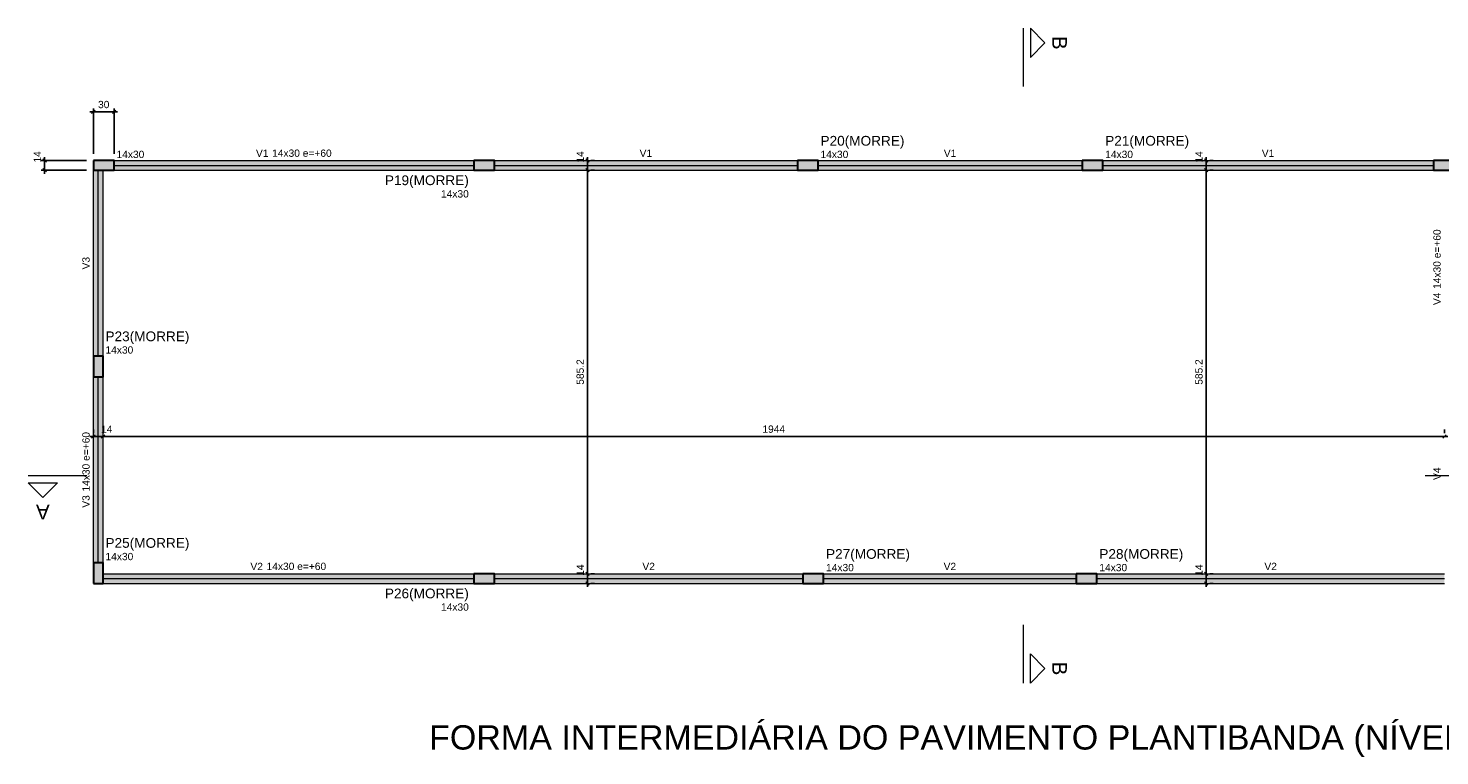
# Model space of a CAD drawing. Header units: millimetres. Extents: x 1852 to 2571, y -668 to -390.
# Tile 38 of 84: x 2275 to 2316, y -668 to -647. Entities that reach past the tile are written whole.
import ezdxf

# ---------------------------------------------------------------- set-up
doc = ezdxf.new("R2010")
doc.units = ezdxf.units.MM
doc.linetypes.add('DASHDOT', pattern=[25.4, 12.7, -6.35, 0, -6.35])
doc.linetypes.add('DOT', pattern=[6.35, 0, -6.35])
for name, color, linetype, lineweight in [('FO-Cortes', 9, 'DASHDOT', 5), ('FO-Cotas', 5, 'Continuous', 5), ('FO-Eixos', 5, 'Continuous', 5), ('FO-Hachura pilar que morre', 106, 'Continuous', 5), ('FO-Hachura viga', 43, 'Continuous', 5), ('FO-Pilares', 4, 'Continuous', 30), ('FO-Textos das vigas', 7, 'Continuous', 5), ('FO-Textos dos pilares', 7, 'Continuous', 5), ('FO-Títulos', 1, 'Continuous', 20), ('FO-Vigas', 1, 'Continuous', 20)]:
    doc.layers.add(name, color=color, linetype=linetype, lineweight=lineweight)
doc.styles.add('ARIAL', font='arial.ttf')
doc.styles.get("Standard").update_dxf_attribs({"font": 'arial.ttf'})
doc.dimstyles.new('UM_50.000000', dxfattribs={"dimtxt": 0.18, "dimasz": 0.1, "dimexe": 0.1, "dimexo": 0.2, "dimgap": 0, "dimtad": 1, "dimtih": 1, "dimtoh": 1, "dimdec": 1, "dimlfac": 50, "dimzin": 0, "dimdsep": 46, "dimtxsty": 'Standard', "dimcen": 0.09, "dimdle": 0.1, "dimadec": 1, "dimazin": 2, "dimtfac": 1, "dimtdec": 4, "dimtofl": 0, "dimtmove": 0, "dimatfit": 3, "dimfxl": 1, "dimtolj": 1, "dimarcsym": 0})

# ---------------------------------------------------------------- blocks, each defined once
blk = doc.blocks.new('_Oblique')
at = {"color": 0, "linetype": 'ByBlock', "lineweight": -2}
blk.add_line((-0.5, -0.5), (0.5, 0.5), dxfattribs=at)
blk = doc.blocks.new('*D712')
at = {"layer": 'FO-Cotas', "color": 0, "lineweight": -2, "transparency": 16777216}
for p, q in [((2276.578, -649.517), (2277.378, -649.517)), ((2276.678, -650.729), (2276.678, -649.417)), ((2277.278, -650.729), (2277.278, -649.417))]:
    blk.add_line(p, q, dxfattribs=at)
at = {"layer": 'FO-Cotas', "color": 0, "lineweight": -2, "transparency": 16777216, "xscale": 0.1, "yscale": 0.1, "zscale": 0.1, "rotation": 180}
blk.add_blockref('_Oblique', (2276.678, -649.517), dxfattribs=at)
at = {"layer": 'FO-Cotas', "color": 0, "lineweight": -2, "transparency": 16777216, "xscale": 0.1, "yscale": 0.1, "zscale": 0.1}
blk.add_blockref('_Oblique', (2277.278, -649.517), dxfattribs=at)
at = {"layer": 'FO-Cotas', "color": 7, "transparency": 16777216, "insert": (2276.978, -649.305), "char_height": 0.2118, "attachment_point": 5, "rotation": 0.0057, "style": 'ARIAL'}
blk.add_mtext('\\A1;30', dxfattribs=at)
blk = doc.blocks.new('*D736')
at = {"layer": 'FO-Cotas', "color": 0, "lineweight": -2, "transparency": 16777216}
for p, q in [((2276.478, -650.929), (2275.166, -650.929)), ((2275.266, -651.309), (2275.266, -650.829)), ((2276.478, -651.209), (2275.166, -651.209))]:
    blk.add_line(p, q, dxfattribs=at)
at = {"layer": 'FO-Cotas', "color": 0, "lineweight": -2, "transparency": 16777216, "xscale": 0.1, "yscale": 0.1, "zscale": 0.1}
for p, rotation in [((2275.266, -650.929), 90), ((2275.266, -651.209), 270)]:
    blk.add_blockref('_Oblique', p, dxfattribs=dict(at, rotation=rotation))
at = {"layer": 'FO-Cotas', "color": 7, "transparency": 16777216, "insert": (2275.055, -650.823), "char_height": 0.2118, "attachment_point": 5, "rotation": 90, "style": 'ARIAL'}
blk.add_mtext('\\A1;14', dxfattribs=at)
blk = doc.blocks.new('*D1050')
at = {"layer": 'FO-Cotas', "color": 0, "lineweight": -2, "transparency": 16777216}
for p, q in [((2276.678, -658.731), (2276.678, -658.831)), ((2276.958, -658.731), (2276.958, -658.831)), ((2276.578, -658.931), (2277.058, -658.931))]:
    blk.add_line(p, q, dxfattribs=at)
at = {"layer": 'FO-Cotas', "color": 0, "lineweight": -2, "transparency": 16777216, "xscale": 0.1, "yscale": 0.1, "zscale": 0.1, "rotation": 180}
blk.add_blockref('_Oblique', (2276.678, -658.931), dxfattribs=at)
at = {"layer": 'FO-Cotas', "color": 0, "lineweight": -2, "transparency": 16777216, "xscale": 0.1, "yscale": 0.1, "zscale": 0.1}
blk.add_blockref('_Oblique', (2276.958, -658.931), dxfattribs=at)
at = {"layer": 'FO-Cotas', "color": 7, "transparency": 16777216, "insert": (2277.064, -658.719), "char_height": 0.2118, "attachment_point": 5, "rotation": 0.0057, "style": 'ARIAL'}
blk.add_mtext('\\A1;14', dxfattribs=at)
blk = doc.blocks.new('*D1051')
at = {"layer": 'FO-Cotas', "color": 0, "lineweight": -2, "transparency": 16777216}
for p, q in [((2276.958, -658.731), (2276.958, -658.831)), ((2315.839, -658.731), (2315.839, -658.831)), ((2276.858, -658.931), (2315.939, -658.931))]:
    blk.add_line(p, q, dxfattribs=at)
at = {"layer": 'FO-Cotas', "color": 0, "lineweight": -2, "transparency": 16777216, "xscale": 0.1, "yscale": 0.1, "zscale": 0.1, "rotation": 180}
blk.add_blockref('_Oblique', (2276.958, -658.931), dxfattribs=at)
at = {"layer": 'FO-Cotas', "color": 0, "lineweight": -2, "transparency": 16777216, "xscale": 0.1, "yscale": 0.1, "zscale": 0.1}
blk.add_blockref('_Oblique', (2315.839, -658.931), dxfattribs=at)
at = {"layer": 'FO-Cotas', "color": 7, "transparency": 16777216, "insert": (2296.399, -658.719), "char_height": 0.2118, "attachment_point": 5, "rotation": 0.0057, "style": 'ARIAL'}
blk.add_mtext('\\A1;1944', dxfattribs=at)
blk = doc.blocks.new('*D1053')
at = {"layer": 'FO-Cotas', "color": 0, "lineweight": -2, "transparency": 16777216}
for p, q in [((2291.002, -663.292), (2291.002, -662.812)), ((2291.202, -662.912), (2291.102, -662.912)), ((2291.202, -663.192), (2291.102, -663.192))]:
    blk.add_line(p, q, dxfattribs=at)
at = {"layer": 'FO-Cotas', "color": 0, "lineweight": -2, "transparency": 16777216, "xscale": 0.1, "yscale": 0.1, "zscale": 0.1}
for p, rotation in [((2291.002, -662.912), 90), ((2291.002, -663.192), 270)]:
    blk.add_blockref('_Oblique', p, dxfattribs=dict(at, rotation=rotation))
at = {"layer": 'FO-Cotas', "color": 7, "transparency": 16777216, "insert": (2290.79, -662.806), "char_height": 0.2118, "attachment_point": 5, "rotation": 90, "style": 'ARIAL'}
blk.add_mtext('\\A1;14', dxfattribs=at)
blk = doc.blocks.new('*D1054')
at = {"layer": 'FO-Cotas', "color": 0, "lineweight": -2, "transparency": 16777216}
for p, q in [((2291.002, -663.012), (2291.002, -651.109)), ((2291.202, -651.209), (2291.102, -651.209)), ((2291.202, -662.912), (2291.102, -662.912))]:
    blk.add_line(p, q, dxfattribs=at)
at = {"layer": 'FO-Cotas', "color": 0, "lineweight": -2, "transparency": 16777216, "xscale": 0.1, "yscale": 0.1, "zscale": 0.1}
for p, rotation in [((2291.002, -651.209), 90), ((2291.002, -662.912), 270)]:
    blk.add_blockref('_Oblique', p, dxfattribs=dict(at, rotation=rotation))
at = {"layer": 'FO-Cotas', "color": 7, "transparency": 16777216, "insert": (2290.79, -657.061), "char_height": 0.2118, "attachment_point": 5, "rotation": 90, "style": 'ARIAL'}
blk.add_mtext('\\A1;585.2', dxfattribs=at)
blk = doc.blocks.new('*D1055')
at = {"layer": 'FO-Cotas', "color": 0, "lineweight": -2, "transparency": 16777216}
for p, q in [((2291.002, -651.309), (2291.002, -650.829)), ((2291.202, -650.929), (2291.102, -650.929)), ((2291.202, -651.209), (2291.102, -651.209))]:
    blk.add_line(p, q, dxfattribs=at)
at = {"layer": 'FO-Cotas', "color": 0, "lineweight": -2, "transparency": 16777216, "xscale": 0.1, "yscale": 0.1, "zscale": 0.1}
for p, rotation in [((2291.002, -650.929), 90), ((2291.002, -651.209), 270)]:
    blk.add_blockref('_Oblique', p, dxfattribs=dict(at, rotation=rotation))
at = {"layer": 'FO-Cotas', "color": 7, "transparency": 16777216, "insert": (2290.79, -650.823), "char_height": 0.2118, "attachment_point": 5, "rotation": 90, "style": 'ARIAL'}
blk.add_mtext('\\A1;14', dxfattribs=at)
blk = doc.blocks.new('*D1056')
at = {"layer": 'FO-Cotas', "color": 0, "lineweight": -2, "transparency": 16777216}
for p, q in [((2308.936, -663.292), (2308.936, -662.812)), ((2309.136, -662.912), (2309.036, -662.912)), ((2309.136, -663.192), (2309.036, -663.192))]:
    blk.add_line(p, q, dxfattribs=at)
at = {"layer": 'FO-Cotas', "color": 0, "lineweight": -2, "transparency": 16777216, "xscale": 0.1, "yscale": 0.1, "zscale": 0.1}
for p, rotation in [((2308.936, -662.912), 90), ((2308.936, -663.192), 270)]:
    blk.add_blockref('_Oblique', p, dxfattribs=dict(at, rotation=rotation))
at = {"layer": 'FO-Cotas', "color": 7, "transparency": 16777216, "insert": (2308.725, -662.806), "char_height": 0.2118, "attachment_point": 5, "rotation": 90, "style": 'ARIAL'}
blk.add_mtext('\\A1;14', dxfattribs=at)
blk = doc.blocks.new('*D1057')
at = {"layer": 'FO-Cotas', "color": 0, "lineweight": -2, "transparency": 16777216}
for p, q in [((2308.936, -663.012), (2308.936, -651.109)), ((2309.136, -651.209), (2309.036, -651.209)), ((2309.136, -662.912), (2309.036, -662.912))]:
    blk.add_line(p, q, dxfattribs=at)
at = {"layer": 'FO-Cotas', "color": 0, "lineweight": -2, "transparency": 16777216, "xscale": 0.1, "yscale": 0.1, "zscale": 0.1}
for p, rotation in [((2308.936, -651.209), 90), ((2308.936, -662.912), 270)]:
    blk.add_blockref('_Oblique', p, dxfattribs=dict(at, rotation=rotation))
at = {"layer": 'FO-Cotas', "color": 7, "transparency": 16777216, "insert": (2308.725, -657.061), "char_height": 0.2118, "attachment_point": 5, "rotation": 90, "style": 'ARIAL'}
blk.add_mtext('\\A1;585.2', dxfattribs=at)
blk = doc.blocks.new('*D1058')
at = {"layer": 'FO-Cotas', "color": 0, "lineweight": -2, "transparency": 16777216}
for p, q in [((2308.936, -651.309), (2308.936, -650.829)), ((2309.136, -650.929), (2309.036, -650.929)), ((2309.136, -651.209), (2309.036, -651.209))]:
    blk.add_line(p, q, dxfattribs=at)
at = {"layer": 'FO-Cotas', "color": 0, "lineweight": -2, "transparency": 16777216, "xscale": 0.1, "yscale": 0.1, "zscale": 0.1}
for p, rotation in [((2308.936, -650.929), 90), ((2308.936, -651.209), 270)]:
    blk.add_blockref('_Oblique', p, dxfattribs=dict(at, rotation=rotation))
at = {"layer": 'FO-Cotas', "color": 7, "transparency": 16777216, "insert": (2308.725, -650.823), "char_height": 0.2118, "attachment_point": 5, "rotation": 90, "style": 'ARIAL'}
blk.add_mtext('\\A1;14', dxfattribs=at)

msp = doc.modelspace()

# ---------------------------------------------------------------- hatches: boundary and pattern name
at = {"layer": 'FO-Hachura pilar que morre', "linetype": 'Continuous'}
for points in [[(2276.6784, -650.9292), (2276.6784, -651.0692), (2276.6784, -651.2092), (2276.9784, -651.2092), (2277.2784, -651.2092), (2277.2784, -651.0692), (2277.2784, -650.9292), (2276.9784, -650.9292)], [(2276.6784, -650.9292), (2276.6784, -651.0692), (2276.6784, -651.2092), (2276.9784, -651.2092), (2277.2784, -651.2092), (2277.2784, -651.0692), (2277.2784, -650.9292), (2276.9784, -650.9292)], [(2287.7018, -650.9292), (2287.7018, -651.0692), (2287.7018, -651.2092), (2288.0018, -651.2092), (2288.3018, -651.2092), (2288.3018, -651.0692), (2288.3018, -650.9292), (2288.0018, -650.9292)], [(2297.0844, -650.9292), (2297.0844, -651.0692), (2297.0844, -651.2092), (2297.3844, -651.2092), (2297.6844, -651.2092), (2297.6844, -651.0692), (2297.6844, -650.9292), (2297.3844, -650.9292)], [(2305.3364, -650.9292), (2305.3364, -651.0692), (2305.3364, -651.2092), (2305.6364, -651.2092), (2305.9364, -651.2092), (2305.9364, -651.0692), (2305.9364, -650.9292), (2305.6364, -650.9292)], [(2315.5192, -650.9292), (2315.5192, -651.0692), (2315.5192, -651.2092), (2315.8192, -651.2092), (2316.1192, -651.2092), (2316.1192, -651.0692), (2316.1192, -650.9292), (2315.8192, -650.9292)], [(2276.6784, -657.2008), (2276.8184, -657.2008), (2276.9584, -657.2008), (2276.9584, -656.9008), (2276.9584, -656.6008), (2276.8184, -656.6008), (2276.6784, -656.6008), (2276.6784, -656.9008)], [(2276.6784, -663.1924), (2276.8184, -663.1924), (2276.9584, -663.1924), (2276.9584, -662.8924), (2276.9584, -662.5924), (2276.8184, -662.5924), (2276.6784, -662.5924), (2276.6784, -662.8924)], [(2287.7018, -662.9124), (2287.7018, -663.0524), (2287.7018, -663.1924), (2288.0018, -663.1924), (2288.3018, -663.1924), (2288.3018, -663.0524), (2288.3018, -662.9124), (2288.0018, -662.9124)], [(2297.2444, -662.9124), (2297.2444, -663.0524), (2297.2444, -663.1924), (2297.5444, -663.1924), (2297.8444, -663.1924), (2297.8444, -663.0524), (2297.8444, -662.9124), (2297.5444, -662.9124)], [(2305.1664, -662.9124), (2305.1664, -663.0524), (2305.1664, -663.1924), (2305.4664, -663.1924), (2305.7664, -663.1924), (2305.7664, -663.0524), (2305.7664, -662.9124), (2305.4664, -662.9124)]]:
    msp.add_hatch(color=256, dxfattribs=at).paths.add_polyline_path(points)
at = {"layer": 'FO-Hachura viga', "linetype": 'Continuous'}
for points in [[(2287.7018, -650.9294), (2287.7018, -650.9294), (2277.2784, -650.9294), (2277.2784, -651.2094), (2287.7018, -651.2094), (2287.7018, -650.9294)], [(2297.0842, -650.9294), (2297.0842, -650.9294), (2288.3018, -650.9294), (2288.3018, -651.2092), (2297.0842, -651.2092), (2297.0842, -650.9294)], [(2305.3362, -650.9294), (2305.3362, -650.9294), (2297.6842, -650.9294), (2297.6842, -651.2094), (2305.3362, -651.2094), (2305.3362, -650.9294)], [(2305.9364, -651.2092), (2305.9364, -651.2092), (2315.5192, -651.2092), (2315.5192, -650.9294), (2305.9364, -650.9294), (2305.9364, -651.2092)], [(2276.9584, -651.2094), (2276.9584, -651.2094), (2276.6784, -651.2094), (2276.6784, -656.601), (2276.9584, -656.601), (2276.9584, -651.2094)], [(2276.9584, -657.2008), (2276.9584, -657.2008), (2276.6784, -657.2008), (2276.6784, -662.5924), (2276.9584, -662.5924), (2276.9584, -657.2008)], [(2287.7018, -662.9124), (2287.7018, -662.9124), (2276.9584, -662.9124), (2276.9584, -663.1924), (2287.7018, -663.1924), (2287.7018, -662.9124)], [(2297.2442, -662.9124), (2297.2442, -662.9124), (2288.3018, -662.9124), (2288.3018, -663.1924), (2297.2442, -663.1924), (2297.2442, -662.9124)], [(2305.1662, -662.9124), (2305.1662, -662.9124), (2297.8442, -662.9124), (2297.8442, -663.1924), (2305.1662, -663.1924), (2305.1662, -662.9124)], [(2305.7664, -663.1924), (2305.7664, -663.1924), (2315.8392, -663.1924), (2315.8392, -662.9124), (2305.7664, -662.9124), (2305.7664, -663.1924)]]:
    msp.add_hatch(color=256, dxfattribs=at).paths.add_polyline_path(points)

# ---------------------------------------------------------------- linework, layer by layer
at = {"layer": 'FO-Cortes', "ltscale": 0.2}
for p, q in [((2303.6264, -647.0905), (2303.6264, -648.7849)), ((2274.7898, -660.0648), (2276.4842, -660.0648)), ((2315.2771, -660.0648), (2316.9715, -660.0648)), ((2303.6264, -664.3897), (2303.6264, -666.0841))]:
    msp.add_line(p, q, dxfattribs=at)
at = {"layer": 'FO-Cortes', "linetype": 'Continuous'}
for points in [[(2303.8382, -647.0905), (2303.8382, -647.9377), (2304.2618, -647.5141), (2303.8382, -647.0905)], [(2274.7898, -660.2766), (2275.637, -660.2766), (2275.2134, -660.7002), (2274.7898, -660.2766)], [(2303.8382, -666.0841), (2303.8382, -665.2369), (2304.2618, -665.6605), (2303.8382, -666.0841)]]:
    msp.add_lwpolyline(points, close=True, dxfattribs=at)
at = {"layer": 'FO-Eixos'}
for p, q in [((2276.8184, -656.6008), (2276.8184, -651.2092)), ((2277.2784, -651.0692), (2287.7018, -651.0692)), ((2288.3018, -651.0692), (2297.0844, -651.0692)), ((2297.6844, -651.0692), (2305.3364, -651.0692)), ((2305.9364, -651.0692), (2315.5192, -651.0692)), ((2276.8184, -662.5924), (2276.8184, -657.2008)), ((2276.9584, -663.0524), (2287.7018, -663.0524)), ((2288.3018, -663.0524), (2297.2444, -663.0524)), ((2297.8444, -663.0524), (2305.1664, -663.0524)), ((2305.7664, -663.0524), (2315.8392, -663.0524))]:
    msp.add_line(p, q, dxfattribs=at)
at = {"layer": 'FO-Pilares'}
for points in [[(2276.6784, -650.9292), (2276.6784, -651.0692), (2276.6784, -651.2092), (2276.9784, -651.2092), (2277.2784, -651.2092), (2277.2784, -651.0692), (2277.2784, -650.9292), (2276.9784, -650.9292), (2276.6784, -650.9292)], [(2276.6784, -650.9292), (2276.6784, -651.0692), (2276.6784, -651.2092), (2276.9784, -651.2092), (2277.2784, -651.2092), (2277.2784, -651.0692), (2277.2784, -650.9292), (2276.9784, -650.9292), (2276.6784, -650.9292)], [(2287.7018, -650.9292), (2287.7018, -651.0692), (2287.7018, -651.2092), (2288.0018, -651.2092), (2288.3018, -651.2092), (2288.3018, -651.0692), (2288.3018, -650.9292), (2288.0018, -650.9292), (2287.7018, -650.9292)], [(2297.0844, -650.9292), (2297.0844, -651.0692), (2297.0844, -651.2092), (2297.3844, -651.2092), (2297.6844, -651.2092), (2297.6844, -651.0692), (2297.6844, -650.9292), (2297.3844, -650.9292), (2297.0844, -650.9292)], [(2305.3364, -650.9292), (2305.3364, -651.0692), (2305.3364, -651.2092), (2305.6364, -651.2092), (2305.9364, -651.2092), (2305.9364, -651.0692), (2305.9364, -650.9292), (2305.6364, -650.9292), (2305.3364, -650.9292)], [(2315.5192, -650.9292), (2315.5192, -651.0692), (2315.5192, -651.2092), (2315.8192, -651.2092), (2316.1192, -651.2092), (2316.1192, -651.0692), (2316.1192, -650.9292), (2315.8192, -650.9292), (2315.5192, -650.9292)], [(2276.6784, -657.2008), (2276.8184, -657.2008), (2276.9584, -657.2008), (2276.9584, -656.9008), (2276.9584, -656.6008), (2276.8184, -656.6008), (2276.6784, -656.6008), (2276.6784, -656.9008), (2276.6784, -657.2008)], [(2276.6784, -663.1924), (2276.8184, -663.1924), (2276.9584, -663.1924), (2276.9584, -662.8924), (2276.9584, -662.5924), (2276.8184, -662.5924), (2276.6784, -662.5924), (2276.6784, -662.8924), (2276.6784, -663.1924)], [(2287.7018, -662.9124), (2287.7018, -663.0524), (2287.7018, -663.1924), (2288.0018, -663.1924), (2288.3018, -663.1924), (2288.3018, -663.0524), (2288.3018, -662.9124), (2288.0018, -662.9124), (2287.7018, -662.9124)], [(2297.2444, -662.9124), (2297.2444, -663.0524), (2297.2444, -663.1924), (2297.5444, -663.1924), (2297.8444, -663.1924), (2297.8444, -663.0524), (2297.8444, -662.9124), (2297.5444, -662.9124), (2297.2444, -662.9124)], [(2305.1664, -662.9124), (2305.1664, -663.0524), (2305.1664, -663.1924), (2305.4664, -663.1924), (2305.7664, -663.1924), (2305.7664, -663.0524), (2305.7664, -662.9124), (2305.4664, -662.9124), (2305.1664, -662.9124)]]:
    msp.add_lwpolyline(points, close=True, dxfattribs=at)
at = {"layer": 'FO-Vigas'}
for p, q in [((2277.2784, -650.9292), (2287.7018, -650.9292)), ((2288.3018, -650.9292), (2297.0844, -650.9292)), ((2297.6844, -650.9292), (2305.3364, -650.9292)), ((2305.9364, -650.9292), (2315.5192, -650.9292)), ((2276.6784, -656.6008), (2276.6784, -651.2092)), ((2276.9584, -656.6008), (2276.9584, -651.2092)), ((2277.2784, -651.2092), (2287.7018, -651.2092)), ((2288.3018, -651.2092), (2297.0844, -651.2092)), ((2297.6844, -651.2092), (2305.3364, -651.2092)), ((2305.9364, -651.2092), (2315.5192, -651.2092)), ((2276.6784, -662.5924), (2276.6784, -657.2008)), ((2276.9584, -662.5924), (2276.9584, -657.2008)), ((2276.9584, -662.9124), (2287.7018, -662.9124)), ((2276.9584, -663.1924), (2287.7018, -663.1924)), ((2288.3018, -662.9124), (2297.2444, -662.9124)), ((2288.3018, -663.1924), (2297.2444, -663.1924)), ((2297.8444, -662.9124), (2305.1664, -662.9124)), ((2297.8444, -663.1924), (2305.1664, -663.1924)), ((2305.7664, -662.9124), (2315.8392, -662.9124)), ((2305.7664, -663.1924), (2315.8392, -663.1924))]:
    msp.add_line(p, q, dxfattribs=at)

# ---------------------------------------------------------------- texts
at = {"layer": 'FO-Cortes', "linetype": 'DOT', "ltscale": 0.2, "char_height": 0.4236, "width": 0.788553, "attachment_point": 8, "line_spacing_factor": 0.798, "style": 'ARIAL'}
for s, insert, rotation in [('B', (2304.4736, -647.5141), 270), ('A', (2275.2134, -660.912), 180), ('B', (2304.4736, -665.6605), 270)]:
    msp.add_mtext(s, dxfattribs=dict(at, insert=insert, rotation=rotation))
at = {"layer": 'FO-Textos das vigas', "char_height": 0.2118, "line_spacing_factor": 0.798, "style": 'ARIAL'}
for s, insert, width, attachment_point in [('V1', (2281.7525, -650.8233), 0.722361, 9), ('14x30 e=+60', (2281.8584, -650.8233), 3.442006, 7), ('V1', (2292.6931, -650.8233), 0.722361, 8), ('V1', (2301.5104, -650.8233), 0.722361, 8), ('V1', (2310.7278, -650.8233), 0.722361, 8), ('V2', (2281.5925, -662.8065), 0.722361, 9), ('14x30 e=+60', (2281.6984, -662.8065), 3.442006, 7), ('V2', (2292.7731, -662.8065), 0.722361, 8), ('V2', (2301.5054, -662.8065), 0.722361, 8), ('V2', (2310.8028, -662.8065), 0.722361, 8)]:
    msp.add_mtext(s, dxfattribs=dict(at, insert=insert, width=width, attachment_point=attachment_point))
at = {"layer": 'FO-Textos das vigas', "char_height": 0.2118, "rotation": 90, "line_spacing_factor": 0.798, "style": 'ARIAL'}
for s, insert, width, attachment_point in [('14x30 e=+60', (2315.7333, -654.6516), 3.442006, 7), ('V3', (2276.5725, -653.905), 0.722361, 8), ('V4', (2315.7333, -654.7575), 0.722361, 9), ('14x30 e=+60', (2276.5725, -660.5282), 3.442006, 7), ('V4', (2315.7333, -660.0116), 0.722361, 8), ('V3', (2276.5725, -660.6341), 0.722361, 9)]:
    msp.add_mtext(s, dxfattribs=dict(at, insert=insert, width=width, attachment_point=attachment_point))
at = {"layer": 'FO-Textos dos pilares', "line_spacing_factor": 0.798, "style": 'ARIAL'}
for s, insert, char_height, width, attachment_point in [('P20(MORRE)', (2297.7548, -650.5814), 0.2824, 4.915818, 7), ('P21(MORRE)', (2306.0068, -650.5814), 0.2824, 4.915818, 7), ('14x30', (2277.349, -650.8586), 0.2118, 1.603008, 7), ('14x30', (2297.755, -650.8586), 0.2118, 1.603008, 7), ('14x30', (2306.007, -650.8586), 0.2118, 1.603008, 7), ('P19(MORRE)', (2287.5608, -651.7264), 0.2824, 4.915818, 9), ('14x30', (2287.5606, -652.0036), 0.2118, 1.603008, 9), ('P23(MORRE)', (2277.0288, -656.2524), 0.2824, 4.915818, 7), ('14x30', (2277.029, -656.5302), 0.2118, 1.603008, 7), ('P25(MORRE)', (2277.0288, -662.2444), 0.2824, 4.915818, 7), ('14x30', (2277.029, -662.5218), 0.2118, 1.603008, 7), ('P27(MORRE)', (2297.9148, -662.5644), 0.2824, 4.915818, 7), ('P28(MORRE)', (2305.8368, -662.5644), 0.2824, 4.915818, 7), ('14x30', (2297.915, -662.8418), 0.2118, 1.603008, 7), ('14x30', (2305.837, -662.8418), 0.2118, 1.603008, 7), ('P26(MORRE)', (2287.5608, -663.7094), 0.2824, 4.915818, 9), ('14x30', (2287.5606, -663.9866), 0.2118, 1.603008, 9)]:
    msp.add_mtext(s, dxfattribs=dict(at, insert=insert, char_height=char_height, width=width, attachment_point=attachment_point))
at = {"layer": 'FO-Títulos', "insert": (2318.6288, -668.2234), "char_height": 0.706, "width": 64.621223, "attachment_point": 9, "line_spacing_factor": 0.798, "style": 'ARIAL'}
msp.add_mtext('FORMA INTERMEDIÁRIA DO PAVIMENTO PLANTIBANDA (NÍVEL 372)', dxfattribs=at)

# ---------------------------------------------------------------- dimensions: what is measured, and where the dimension line sits
at = {"layer": 'FO-Cotas'}
for base, p1, p2, picture, middle in [((2277.2784, -649.5172), (2276.6784, -650.9292), (2277.2784, -650.9292), '*D712', (2276.9784, -649.3054)), ((2276.9584, -658.9308), (2276.6784, -658.9308), (2276.9584, -658.9308), '*D1050', (2277.0643, -658.719)), ((2315.8392, -658.9308), (2276.9584, -658.9308), (2315.8392, -658.9308), '*D1051', (2296.3988, -658.719))]:
    dim = msp.add_linear_dim(base=base, p1=p1, p2=p2, dimstyle='UM_50.000000', override={"dimtxt": 0.2118, "dimasz": 0.1, "dimexe": 0.1, "dimexo": 0.2, "dimtad": 1, "dimtih": 0, "dimtoh": 0, "dimdec": 1, "dimlfac": 50, "dimzin": 8, "dimtxsty": 'ARIAL', "dimblk": 'Oblique', "dimblk1": 'Oblique', "dimblk2": 'Oblique', "dimsah": 1, "dimdle": 0.1, "dimse1": 0, "dimse2": 0, "dimclrt": 7, "dimadec": 1, "dimazin": 3, "dimtmove": 2, "dimldrblk": 'Oblique'}, dxfattribs=at)
    dim.commit()
    dim.dimension.update_dxf_attribs({"geometry": picture, "text_midpoint": middle, "dimtype": 160, "text_rotation": 0.00573})
for base, p1, p2, picture, middle in [((2275.2664, -650.9292), (2276.6784, -651.2092), (2276.6784, -650.9292), '*D736', (2275.0546, -650.8233)), ((2291.0018, -650.9292), (2291.0018, -651.2092), (2291.0018, -650.9292), '*D1055', (2290.79, -650.8233)), ((2308.9364, -650.9292), (2308.9364, -651.2092), (2308.9364, -650.9292), '*D1058', (2308.7246, -650.8233)), ((2291.0018, -651.2092), (2291.0018, -662.9124), (2291.0018, -651.2092), '*D1054', (2290.79, -657.0608)), ((2308.9364, -651.2092), (2308.9364, -662.9124), (2308.9364, -651.2092), '*D1057', (2308.7246, -657.0608)), ((2291.0018, -662.9124), (2291.0018, -663.1924), (2291.0018, -662.9124), '*D1053', (2290.79, -662.8065)), ((2308.9364, -662.9124), (2308.9364, -663.1924), (2308.9364, -662.9124), '*D1056', (2308.7246, -662.8065))]:
    dim = msp.add_linear_dim(base=base, p1=p1, p2=p2, angle=90, dimstyle='UM_50.000000', override={"dimtxt": 0.2118, "dimasz": 0.1, "dimexe": 0.1, "dimexo": 0.2, "dimtad": 1, "dimtih": 0, "dimtoh": 0, "dimdec": 1, "dimlfac": 50, "dimzin": 8, "dimtxsty": 'ARIAL', "dimblk": 'Oblique', "dimblk1": 'Oblique', "dimblk2": 'Oblique', "dimsah": 1, "dimdle": 0.1, "dimse1": 0, "dimse2": 0, "dimclrt": 7, "dimadec": 1, "dimazin": 3, "dimtmove": 2, "dimldrblk": 'Oblique'}, dxfattribs=at)
    dim.commit()
    dim.dimension.update_dxf_attribs({"geometry": picture, "text_midpoint": middle, "dimtype": 160, "text_rotation": 90})

doc.saveas('drawing.dxf')
